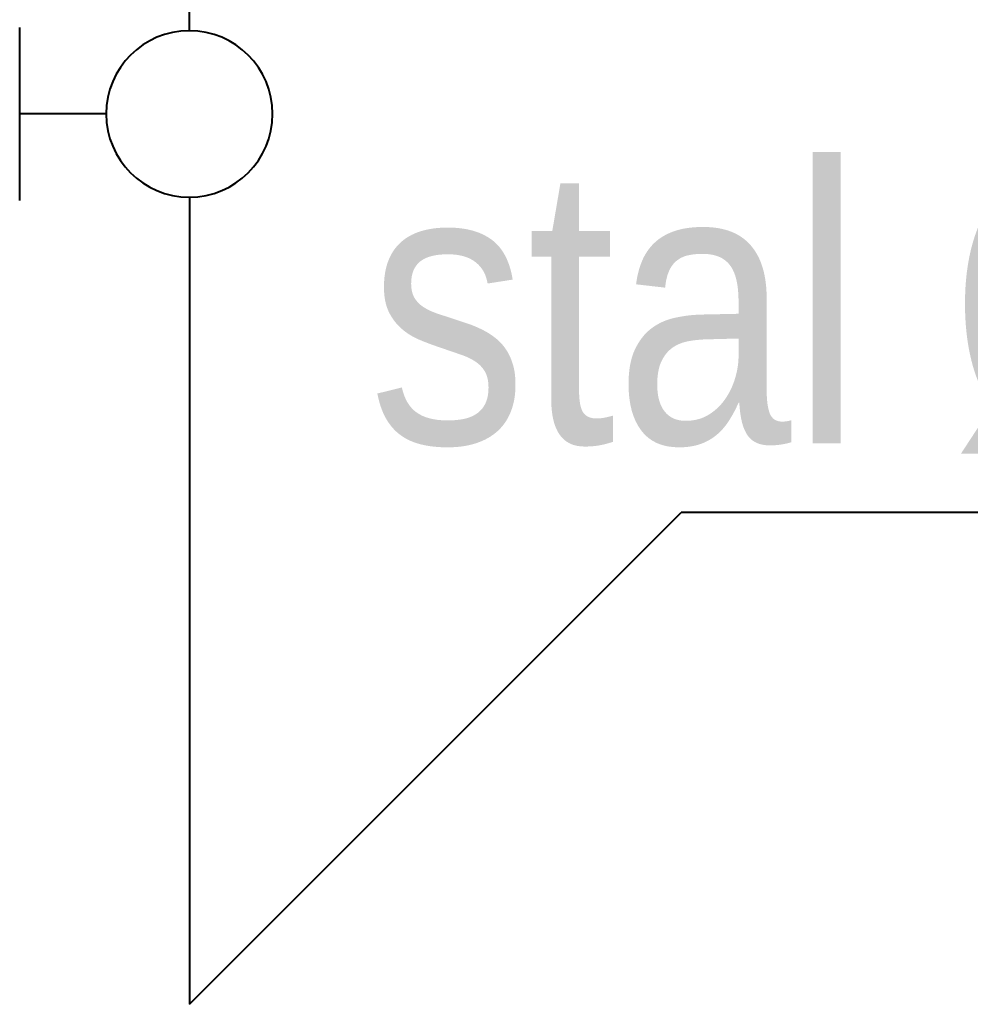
# Model space of a CAD drawing. Header units: centimetres. Extents: x 1912 to 37354, y 4932 to 6633.
# Tile 26 of 236: x 13891 to 13932, y 5563 to 5605. Entities that reach past the tile are written whole.
import ezdxf

# ---------------------------------------------------------------- set-up
doc = ezdxf.new("R2010")
doc.units = ezdxf.units.CM
doc.layers.add('IS_Gaz', color=40, linetype='Continuous', lineweight=40)
doc.layers.add('IS_Opis', color=250, linetype='Continuous', lineweight=9)
doc.styles.add('styl1', font='ARIALN.TTF')

# ---------------------------------------------------------------- blocks, each defined once
blk = doc.blocks.new('zaworifiltr')
at = {"layer": 'IS_Gaz', "color": 18, "true_color": 0x000000}
for p, q in [((15171.814, -2986.202), (15171.814, -2993.702)), ((15175.564, -2989.952), (15171.814, -2989.952)), ((15179.173, -2993.56), (15179.173, -2996.078)), ((15181.357, -2996.078), (15176.988, -2996.078)), ((15176.988, -2996.078), (15176.988, -3000.446)), ((15181.357, -3009.184), (15181.357, -2996.078)), ((15176.988, -3000.446), (15172.62, -3002.631)), ((15172.62, -3002.631), (15174.804, -3005.907)), ((15174.804, -3005.907), (15176.988, -3004.815)), ((15176.988, -3004.815), (15176.988, -3009.184)), ((15176.988, -3009.184), (15181.357, -3009.184)), ((15179.173, -3010.531), (15179.173, -3009.184)), ((15184.173, -3010.531), (15179.173, -3010.531))]:
    blk.add_line(p, q, dxfattribs=at)
blk.add_circle((15179.173, -2989.952), 3.609, dxfattribs=at)

msp = doc.modelspace()

# ---------------------------------------------------------------- linework, layer by layer
at = {"layer": 'IS_Gaz'}
for p, q in [((13898.408, 5597.606), (13898.408, 5562.606)), ((13898.408, 5562.606), (13919.736, 5583.934)), ((14089.736, 5583.934), (13919.736, 5583.934))]:
    msp.add_line(p, q, dxfattribs=at)

# ---------------------------------------------------------------- block references
at = {"layer": 'IS_Opis', "xscale": -1, "rotation": 180}
msp.add_blockref('zaworifiltr', (-1280.765, 2611.263), dxfattribs=at)

# ---------------------------------------------------------------- texts
at = {"layer": 'IS_Opis', "insert": (13935.601, 5598.928), "char_height": 12, "width": 131.32924, "attachment_point": 2, "line_spacing_factor": 0.938532, "style": 'styl1'}
msp.add_mtext('stal %%C200', dxfattribs=at)

doc.saveas('drawing.dxf')
